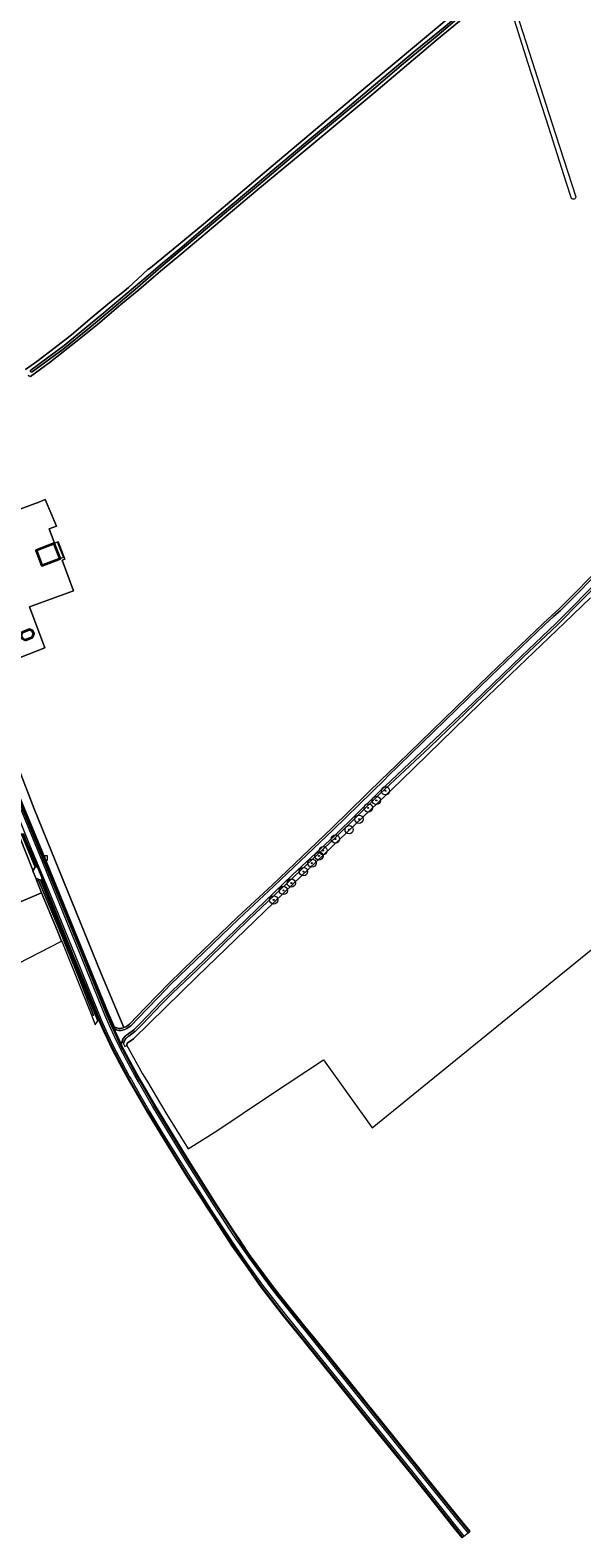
# Model space of a CAD drawing. Extents: x 199200 to 204075, y 460125 to 464703.
# Tile 131 of 174: x 203328 to 203595, y 461779 to 462509. Entities that reach past the tile are written whole.
import ezdxf
from ezdxf.enums import TextEntityAlignment as Align

# ---------------------------------------------------------------- set-up
doc = ezdxf.new("R2010")
doc.units = 0
doc.layers.get('0').update_dxf_attribs({"lineweight": 25})
for name, color, linetype, lineweight in [('B-WE-GR-BOOM-S', 90, 'Continuous', 25), ('B-WE-GR-BOUWLAND-GV', 80, 'Continuous', 13), ('B-WE-GR-GRAS-GV', 60, 'Continuous', 13), ('B-WE-OG-BEBOUWING-GV', 7, 'Continuous', 35), ('B-WE-OG-BEBOUWING_BASSIN-GV', 7, 'Continuous', 35), ('B-WE-OG-BEBOUWING_LUIFEL-GV', 7, 'Continuous', 18), ('B-WE-OG-TERREIN_ERF-GV', 7, 'Continuous', 18), ('B-WE-OG-WATER_GREPPEL-GV', 160, 'Continuous', 18), ('B-WE-OG-WATER_SLOOT-GV', 120, 'Continuous', 18), ('B-WE-OG-WEG-GV', 7, 'Continuous', 18), ('B-WE-RI-GWA_RIOOLPUT-S', 30, 'Continuous', 25), ('B-WE-VH-VERHARDING_ASFALT-GV', 252, 'Continuous', 18), ('B-WE-VH-VERHARDING_FUNDERING_ZAND-GV', 7, 'Continuous', 18), ('B-WE-VH-VERHARDING_GRASBETONSTEEN-GV', 70, 'Continuous', 18), ('B-WE-VH-VERHARDING_HALFVERHARDING_GRIND-GV', 252, 'Continuous', 18), ('B-WE-VW-MARKERING_PICTOGRAM-G', 7, 'Continuous', 18)]:
    doc.layers.add(name, color=color, linetype=linetype, lineweight=lineweight)
doc.styles.add('NLCS-ISO', font='NLCS-ISO.ttf')

# ---------------------------------------------------------------- blocks, each defined once
blk = doc.blocks.new('SRI-PUT_INSPECTIEPUT_RIOOLPUT-SO')
at = {"color": 0, "linetype": 'ByBlock', "lineweight": 18}
blk.add_lwpolyline([(-1.12, -1.12), (1.12, -1.12), (1.12, 1.12), (-1.12, 1.12)], close=True, dxfattribs=at)
at = {"color": 0, "linetype": 'ByBlock', "lineweight": 18, "style": 'NLCS-ISO'}
blk.add_text('r', height=1.5, dxfattribs=at).set_placement((0, 0.28), align=Align.MIDDLE_CENTER)
blk = doc.blocks.new('SGR-BOOM_01-SO')
at = {"linetype": 'ByBlock', "lineweight": 18}
h = blk.add_hatch(color=0, dxfattribs=at)
h.dxf.hatch_style = 1
edge = h.paths.add_edge_path()
edge.add_arc((0, 0), 0.25, 0, 360)
at = {"color": 0, "linetype": 'ByBlock', "lineweight": 18}
for radius in [2, 0.25]:
    blk.add_circle((0, 0), radius, dxfattribs=at)

msp = doc.modelspace()

# ---------------------------------------------------------------- linework, layer by layer
at = {"layer": 'B-WE-GR-BOUWLAND-GV', "flags": 128}
msp.add_lwpolyline([(203599.216, 462233.745), (203586.595, 462221.685), (203545.726, 462182.629), (203507.413, 462145.403), (203454.995, 462095.234), (203408.619, 462050.361), (203377.718, 462020.289), (203374.629, 462018.068), (203374.439, 462017.023), (203375.098, 462015.847), (203382.106, 462003.334), (203383.936, 462000.256), (203393.835, 461983.609), (203404.248, 461966.944), (203418.029, 461975.67), (203443.517, 461992.802), (203469.815, 462010.063), (203493.389, 461977.055), (203619.329, 462079.531)], dxfattribs=at)
at = {"layer": 'B-WE-GR-GRAS-GV', "flags": 128}
for points in [[(203552.708, 462527.379), (203524.891, 462504.224), (203494.178, 462478.315), (203462.154, 462451.629), (203437.951, 462431.583), (203401.146, 462400.624), (203390.846, 462392.011), (203387.39, 462389.082), (203380.209, 462382.997), (203371.633, 462375.879), (203360.328, 462366.19), (203350.638, 462358.414), (203337.549, 462348.097), (203327.752, 462340.959), (203326.62, 462341.431)], [(203325.399, 462344.358), (203330.846, 462348.282), (203339.725, 462355.005), (203347.622, 462361.193), (203357.694, 462369.688), (203366.27, 462376.807), (203373.248, 462382.394), (203375.273, 462384.195), (203384.71, 462392.78), (203385.929, 462393.656), (203411.652, 462414.885), (203445.413, 462443.383), (203486.364, 462477.939), (203530.443, 462514.666)], [(203587.389, 462435.144), (203578.945, 462461.614), (203569.009, 462492.594), (203561.319, 462516.641)], [(203563.084, 462517.65), (203569.368, 462498.141), (203580.415, 462463.927), (203591.994, 462427.982)], [(203589.98, 462427.231), (203587.389, 462435.144)], [(203321.372, 462276.225), (203331.881, 462280.214), (203334.906, 462281.375), (203340.345, 462268.6), (203336.802, 462267.259), (203339.419, 462260.348), (203341.173, 462261.012), (203344.388, 462252.521), (203343.086, 462252.028), (203348.677, 462237.263), (203327.296, 462229.536), (203334.689, 462209.643), (203321.902, 462204.583)], [(203373.082, 462025.653), (203373.084, 462025.654), (203373.992, 462026.11), (203374.877, 462026.658), (203375.681, 462027.263), (203383.4, 462035.281), (203389.247, 462041.325), (203395.099, 462047.374), (203395.121, 462047.396), (203407.024, 462058.955), (203407.029, 462058.96), (203428.032, 462079.09), (203428.042, 462079.1), (203444.975, 462094.88), (203473.727, 462122.237), (203498.721, 462146.61), (203500.249, 462148.096), (203550.158, 462196.595), (203550.165, 462196.602), (203576.23, 462221.397), (203576.237, 462221.403), (203580.594, 462225.471), (203580.614, 462225.49), (203583.943, 462228.429), (203589.822, 462234.293), (203611.518, 462256.357)], [(203605.915, 462243.829), (203583.094, 462220.699), (203583.071, 462220.676), (203566.401, 462204.918), (203543.121, 462182.409), (203543.117, 462182.405), (203521.244, 462161.557), (203521.238, 462161.552), (203497.094, 462138.891), (203475.801, 462117.901), (203475.79, 462117.89), (203475.782, 462117.882), (203455.495, 462098.922), (203433.228, 462077.631), (203408.34, 462053.47), (203408.334, 462053.465), (203396.826, 462042.476), (203391.42, 462037.237), (203381.848, 462027.124), (203381.826, 462027.101), (203378.511, 462023.815), (203378.394, 462023.716), (203375.354, 462021.509), (203375.318, 462021.483), (203375.312, 462021.48), (203374.904, 462021.214), (203374.555, 462020.94), (203374.233, 462020.637), (203373.939, 462020.305), (203373.676, 462019.949), (203373.446, 462019.571), (203373.252, 462019.174), (203373.094, 462018.764), (203372.991, 462018.389), (203372.915, 462017.998), (203372.887, 462017.749), (203373.567, 462016.535), (203374.439, 462017.023), (203374.629, 462018.068), (203377.718, 462020.289), (203408.619, 462050.361), (203454.995, 462095.234), (203507.413, 462145.403), (203545.726, 462182.629), (203586.595, 462221.685), (203599.216, 462233.745)], [(203305.131, 462194.542), (203329.611, 462131.693), (203361.944, 462052.204), (203373.082, 462025.653)]]:
    msp.add_lwpolyline(points, dxfattribs=at)
at = {"layer": 'B-WE-GR-GRAS-GV'}
msp.add_lwpolyline([(203591.994, 462427.982, -0.6796628), (203589.98, 462427.231)], format="xyb", dxfattribs=at)
at = {"layer": 'B-WE-GR-GRAS-GV', "flags": 128}
msp.add_lwpolyline([(203271.887, 462030.676), (203321.817, 462056.661), (203342.857, 462067.596), (203340.695, 462072.882), (203333.19, 462090.962), (203301.949, 462077.641), (203257.182, 462057.744)], close=True, dxfattribs=at)
at = {"layer": 'B-WE-OG-BEBOUWING-GV', "flags": 128}
msp.add_lwpolyline([(203339.297, 462260.133), (203330.48, 462256.709), (203333.281, 462249.497), (203342.098, 462252.921)], close=True, dxfattribs=at)
at = {"layer": 'B-WE-OG-BEBOUWING_BASSIN-GV', "flags": 128}
msp.add_lwpolyline([(203325.266, 462213.352), (203328.755, 462214.726), (203329.343, 462216.321), (203328.757, 462217.81), (203327.29, 462218.448), (203323.801, 462217.074), (203323.163, 462215.607), (203323.749, 462214.118)], close=True, dxfattribs=at)
at = {"layer": 'B-WE-OG-BEBOUWING_LUIFEL-GV', "flags": 128}
msp.add_lwpolyline([(203340.938, 462260.77), (203339.297, 462260.133), (203342.098, 462252.921), (203343.739, 462253.558)], close=True, dxfattribs=at)
at = {"layer": 'B-WE-OG-TERREIN_ERF-GV', "flags": 128}
msp.add_lwpolyline([(203321.902, 462204.583), (203334.689, 462209.643), (203327.296, 462229.536), (203348.677, 462237.263), (203343.086, 462252.028), (203344.388, 462252.521), (203341.173, 462261.012), (203339.419, 462260.348), (203336.802, 462267.259), (203340.345, 462268.6), (203334.906, 462281.375), (203331.881, 462280.214), (203321.372, 462276.225)], dxfattribs=at)
for points in [[(203330.48, 462256.709), (203339.297, 462260.133), (203342.098, 462252.921), (203333.281, 462249.497)], [(203328.755, 462214.726), (203325.266, 462213.352), (203323.749, 462214.118), (203323.163, 462215.607), (203323.801, 462217.074), (203327.29, 462218.448), (203328.757, 462217.81), (203329.343, 462216.321)], [(203319.639, 462124.107), (203242.616, 462084.504), (203257.182, 462057.744), (203301.949, 462077.641), (203333.19, 462090.962), (203330.793, 462096.736), (203330.319, 462097.979), (203328.924, 462101.635), (203328.835, 462101.867), (203322.41, 462118.177), (203321.803, 462119.434), (203320.14, 462122.877), (203319.999, 462123.168)]]:
    msp.add_lwpolyline(points, close=True, dxfattribs=at)
at = {"layer": 'B-WE-OG-WATER_GREPPEL-GV', "flags": 128}
msp.add_lwpolyline([(203343.237, 462066.667), (203350.597, 462048.671), (203357.45, 462031.33), (203358.38, 462031.698), (203351.525, 462049.044), (203341.62, 462073.263), (203331.717, 462097.119), (203330.793, 462096.736), (203333.19, 462090.962), (203340.695, 462072.882), (203342.857, 462067.596)], close=True, dxfattribs=at)
at = {"layer": 'B-WE-OG-WATER_SLOOT-GV', "flags": 128}
for points in [[(203327.936, 462344.155), (203344.058, 462356.066), (203362.386, 462371.048), (203383.807, 462389.152), (203390.736, 462395.09), (203400.165, 462402.88), (203412.633, 462413.548), (203432.467, 462430.223), (203450.075, 462445.033), (203461.261, 462454.37), (203478.123, 462468.353), (203494.009, 462481.814), (203514.245, 462498.773), (203528.752, 462510.603), (203545.194, 462524.629), (203562.62, 462539.348), (203580.044, 462553.944), (203593.042, 462564.877)], [(203593.917, 462563.964), (203579.822, 462552.112), (203559.653, 462535.443), (203543.752, 462522.06), (203524.854, 462506.055), (203508.491, 462492.571), (203494.104, 462480.303), (203478.322, 462467.321), (203460.413, 462452.347), (203438.186, 462433.751), (203422.736, 462420.732), (203403.378, 462404.474), (203391.064, 462394.063), (203379.558, 462384.179), (203366.19, 462372.82), (203356.384, 462364.564), (203343.552, 462354.304), (203328.547, 462343.266)], [(203328.547, 462343.266), (203343.552, 462354.304), (203356.384, 462364.564), (203366.19, 462372.82), (203379.558, 462384.179), (203391.064, 462394.063), (203403.378, 462404.474), (203422.736, 462420.732), (203438.186, 462433.751), (203460.413, 462452.347), (203478.322, 462467.321), (203494.104, 462480.303), (203508.491, 462492.571), (203524.854, 462506.055), (203543.752, 462522.06), (203559.653, 462535.443), (203579.822, 462552.112), (203593.917, 462563.964)], [(203593.042, 462564.877), (203580.044, 462553.944), (203562.62, 462539.348), (203545.194, 462524.629), (203528.752, 462510.603), (203514.245, 462498.773), (203494.009, 462481.814), (203478.123, 462468.353), (203461.261, 462454.37), (203450.075, 462445.033), (203432.467, 462430.223), (203412.633, 462413.548), (203400.165, 462402.88), (203390.736, 462395.09)], [(203326.62, 462341.431), (203327.752, 462340.959), (203337.549, 462348.097), (203350.638, 462358.414), (203360.328, 462366.19), (203371.633, 462375.879), (203380.209, 462382.997), (203387.39, 462389.082), (203390.846, 462392.011), (203401.146, 462400.624), (203437.951, 462431.583), (203462.154, 462451.629), (203494.178, 462478.315), (203524.891, 462504.224), (203552.708, 462527.379)], [(203530.443, 462514.666), (203486.364, 462477.939), (203445.413, 462443.383), (203411.652, 462414.885), (203385.929, 462393.656), (203384.71, 462392.78), (203375.273, 462384.195), (203373.248, 462382.394), (203366.27, 462376.807), (203357.694, 462369.688), (203347.622, 462361.193), (203339.725, 462355.005), (203330.846, 462348.282), (203325.399, 462344.358)], [(203390.736, 462395.09), (203383.807, 462389.152), (203362.386, 462371.048), (203344.058, 462356.066), (203327.936, 462344.155)]]:
    msp.add_lwpolyline(points, dxfattribs=at)
at = {"layer": 'B-WE-OG-WATER_SLOOT-GV'}
for points in [[(203328.547, 462343.266, -1.0457415), (203327.936, 462344.155)], [(203327.936, 462344.155, 1.0457415), (203328.547, 462343.266)]]:
    msp.add_lwpolyline(points, format="xyb", dxfattribs=at)
at = {"layer": 'B-WE-OG-WEG-GV', "flags": 128}
for points in [[(203611.518, 462256.357), (203589.822, 462234.293), (203583.943, 462228.429), (203580.614, 462225.49), (203580.594, 462225.471), (203576.237, 462221.403), (203576.23, 462221.397), (203550.165, 462196.602), (203550.158, 462196.595), (203500.249, 462148.096), (203498.721, 462146.61), (203473.727, 462122.237), (203444.975, 462094.88), (203428.042, 462079.1), (203428.032, 462079.09), (203407.029, 462058.96), (203407.024, 462058.955), (203395.121, 462047.396), (203395.099, 462047.374), (203389.247, 462041.325), (203383.4, 462035.281), (203375.681, 462027.263), (203374.877, 462026.658), (203373.992, 462026.11), (203373.084, 462025.654), (203373.082, 462025.653), (203372.634, 462025.502), (203372.15, 462025.385), (203371.656, 462025.313), (203371.158, 462025.286), (203370.659, 462025.304), (203370.164, 462025.366), (203369.677, 462025.474), (203369.202, 462025.624), (203368.702, 462025.835), (203368.538, 462025.888), (203368.4, 462025.908), (203368.993, 462024.642), (203369.418, 462024.507), (203369.993, 462024.38), (203370.578, 462024.306), (203371.167, 462024.285), (203371.755, 462024.317), (203372.339, 462024.402), (203372.912, 462024.54), (203373.47, 462024.729), (203374.481, 462025.236), (203375.442, 462025.832), (203376.346, 462026.512), (203384.12, 462034.587), (203389.966, 462040.63), (203395.818, 462046.679), (203407.721, 462058.238), (203428.724, 462078.368), (203445.661, 462094.152), (203474.421, 462121.517), (203499.419, 462145.894), (203500.946, 462147.379), (203550.855, 462195.878), (203576.919, 462220.672), (203581.276, 462224.74), (203584.628, 462227.699), (203590.532, 462233.588), (203612.231, 462255.656)], [(203605.213, 462244.541), (203582.382, 462221.401), (203565.71, 462205.641), (203542.426, 462183.128), (203520.554, 462162.281), (203496.401, 462139.612), (203475.099, 462118.613), (203454.808, 462099.649), (203432.534, 462078.351), (203407.643, 462054.188), (203396.133, 462043.197), (203390.709, 462037.94), (203381.122, 462027.811), (203377.807, 462024.525), (203374.767, 462022.318), (203374.321, 462022.028), (203373.902, 462021.699), (203373.514, 462021.334), (203373.161, 462020.935), (203372.845, 462020.507), (203372.568, 462020.052), (203372.334, 462019.574), (203372.143, 462019.077), (203372.887, 462017.749), (203372.915, 462017.998), (203372.991, 462018.389), (203373.094, 462018.764), (203373.252, 462019.174), (203373.446, 462019.571), (203373.676, 462019.949), (203373.939, 462020.305), (203374.233, 462020.637), (203374.555, 462020.94), (203374.904, 462021.214), (203375.312, 462021.48), (203375.318, 462021.483), (203375.354, 462021.509), (203378.394, 462023.716), (203378.511, 462023.815), (203381.826, 462027.101), (203381.848, 462027.124), (203391.42, 462037.237), (203396.826, 462042.476), (203408.334, 462053.465), (203408.34, 462053.47), (203433.228, 462077.631), (203455.495, 462098.922), (203475.782, 462117.882), (203475.79, 462117.89), (203475.801, 462117.901), (203497.094, 462138.891), (203521.238, 462161.552), (203521.244, 462161.557), (203543.117, 462182.405), (203543.121, 462182.409), (203566.401, 462204.918), (203583.071, 462220.676), (203583.094, 462220.699), (203605.915, 462243.829)], [(203321.545, 462139.801), (203335.385, 462106.335), (203353.994, 462060.828), (203365.362, 462032.873), (203368.086, 462026.579), (203368.4, 462025.908), (203368.538, 462025.888), (203368.702, 462025.835), (203369.202, 462025.624), (203369.677, 462025.474), (203370.164, 462025.366), (203370.659, 462025.304), (203371.158, 462025.286), (203371.656, 462025.313), (203372.15, 462025.385), (203372.634, 462025.502), (203373.082, 462025.653), (203361.944, 462052.204), (203329.611, 462131.693), (203305.131, 462194.542)]]:
    msp.add_lwpolyline(points, dxfattribs=at)
for points in [[(203368.4, 462025.908), (203368.086, 462026.579), (203365.362, 462032.873), (203353.994, 462060.828), (203335.385, 462106.335), (203321.545, 462139.801), (203306.232, 462177.768), (203292.587, 462212.12), (203292.189, 462213.114), (203292.187, 462213.12), (203291.724, 462212.931), (203292.123, 462211.935), (203305.768, 462177.582), (203321.081, 462139.612), (203334.922, 462106.147), (203353.533, 462060.635), (203364.899, 462032.683), (203367.63, 462026.373), (203368.313, 462024.914), (203368.856, 462024.685), (203368.993, 462024.642)], [(203323.448, 462119.385), (203321.803, 462119.434), (203322.41, 462118.177), (203328.835, 462101.867), (203328.924, 462101.635), (203330.037, 462103.379), (203326.104, 462112.804), (203326.1, 462112.815)], [(203323.448, 462119.385), (203326.1, 462112.815), (203326.104, 462112.804), (203330.037, 462103.379), (203330.492, 462103.588), (203330.365, 462103.892), (203326.564, 462112.999), (203324.335, 462118.522), (203323.993, 462119.369)], [(203360.381, 462029.004), (203353.939, 462044.721), (203347.764, 462059.962), (203334.64, 462092.349), (203332.645, 462097.131), (203330.319, 462097.979), (203330.793, 462096.736), (203331.717, 462097.119), (203341.62, 462073.263), (203351.525, 462049.044), (203358.38, 462031.698), (203357.45, 462031.33), (203359.172, 462027.062)], [(203332.645, 462097.131), (203334.64, 462092.349), (203347.764, 462059.962), (203353.939, 462044.721), (203360.381, 462029.004), (203360.707, 462029.527), (203354.402, 462044.909), (203348.228, 462060.15), (203335.103, 462092.539), (203333.283, 462096.898), (203333.106, 462097.323)]]:
    msp.add_lwpolyline(points, close=True, dxfattribs=at)
at = {"layer": 'B-WE-VH-VERHARDING_ASFALT-GV', "flags": 128}
msp.add_lwpolyline([(203327.027, 462113.189), (203330.946, 462103.797), (203333.567, 462097.516), (203335.565, 462092.729), (203348.691, 462060.338), (203354.865, 462045.098), (203361.534, 462028.828), (203364.327, 462022.724), (203367.389, 462016.17), (203371.346, 462008.591), (203375.187, 462001.489), (203380.009, 461993.1), (203384.862, 461984.707), (203391.177, 461974.237), (203403.6, 461954.139), (203416.028, 461935.091), (203425.833, 461920.105), (203432.363, 461910.805), (203439.578, 461900.391), (203450.558, 461886.27), (203459.898, 461874.707), (203493.649, 461832.941), (203512.27, 461810.025), (203534.172, 461782.564), (203537.147, 461778.831), (203537.714, 461779.266), (203537.763, 461779.304), (203539.914, 461780.954), (203540.469, 461781.38), (203534.511, 461788.731), (203518.503, 461808.617), (203492.022, 461841.511), (203447.847, 461896.32), (203444.612, 461900.456), (203433.956, 461914.827), (203426.767, 461925.729), (203417.378, 461939.965), (203403.369, 461962.086), (203387.578, 461988.086), (203380.794, 461999.825), (203379.057, 462002.833), (203374.978, 462010.358), (203371.371, 462017.046), (203369.287, 462021.655), (203367.174, 462026.168), (203364.44, 462032.486), (203353.068, 462060.45), (203334.46, 462105.955), (203320.619, 462139.423)], dxfattribs=at)
at = {"layer": 'B-WE-VH-VERHARDING_FUNDERING_ZAND-GV', "flags": 128}
msp.add_lwpolyline([(203612.231, 462255.656), (203590.532, 462233.588), (203584.628, 462227.699), (203581.276, 462224.74), (203576.919, 462220.672), (203550.855, 462195.878), (203500.946, 462147.379), (203499.419, 462145.894), (203474.421, 462121.517), (203445.661, 462094.152), (203428.724, 462078.368), (203407.721, 462058.238), (203395.818, 462046.679), (203389.966, 462040.63), (203384.12, 462034.587), (203376.346, 462026.512), (203375.442, 462025.832), (203374.481, 462025.236), (203373.47, 462024.729), (203372.912, 462024.54), (203372.339, 462024.402), (203371.755, 462024.317), (203371.167, 462024.285), (203370.578, 462024.306), (203369.993, 462024.38), (203369.418, 462024.507), (203368.993, 462024.642), (203368.856, 462024.685), (203368.313, 462024.914), (203369.741, 462021.864), (203371.819, 462017.268), (203371.856, 462017.199), (203371.872, 462017.675), (203371.924, 462018.128), (203371.926, 462018.149), (203372.016, 462018.617), (203372.143, 462019.077), (203372.334, 462019.574), (203372.568, 462020.052), (203372.845, 462020.507), (203373.161, 462020.935), (203373.514, 462021.334), (203373.902, 462021.699), (203374.321, 462022.028), (203374.767, 462022.318), (203377.807, 462024.525), (203381.122, 462027.811), (203390.709, 462037.94), (203396.133, 462043.197), (203407.643, 462054.188), (203432.534, 462078.351), (203454.808, 462099.649), (203475.099, 462118.613), (203496.401, 462139.612), (203520.554, 462162.281), (203542.426, 462183.128), (203565.71, 462205.641), (203582.382, 462221.401), (203605.213, 462244.541)], dxfattribs=at)
at = {"layer": 'B-WE-VH-VERHARDING_GRASBETONSTEEN-GV', "flags": 128}
msp.add_lwpolyline([(203320.619, 462139.423), (203334.46, 462105.955), (203353.068, 462060.45), (203364.44, 462032.486), (203367.174, 462026.168), (203369.287, 462021.655), (203371.371, 462017.046), (203374.978, 462010.358), (203379.057, 462002.833), (203380.794, 461999.825), (203387.578, 461988.086), (203403.369, 461962.086), (203417.378, 461939.965), (203426.767, 461925.729), (203433.956, 461914.827), (203444.612, 461900.456), (203447.847, 461896.32), (203492.022, 461841.511), (203518.503, 461808.617), (203534.511, 461788.731), (203540.469, 461781.38), (203540.866, 461781.685), (203534.901, 461789.044), (203518.895, 461808.933), (203516.563, 461811.83), (203493.273, 461840.769), (203492.814, 461841.331), (203492.41, 461841.826), (203489.893, 461844.949), (203489.422, 461845.533), (203466.135, 461874.426), (203460.796, 461881.05), (203448.239, 461896.631), (203445.01, 461900.759), (203434.365, 461915.113), (203433.325, 461916.691), (203428.742, 461923.641), (203427.185, 461926.004), (203417.797, 461940.237), (203403.794, 461962.349), (203388.009, 461988.341), (203381.227, 462000.075), (203379.493, 462003.078), (203375.417, 462010.596), (203371.856, 462017.199), (203371.819, 462017.268), (203369.741, 462021.864), (203368.313, 462024.914), (203367.63, 462026.373), (203364.899, 462032.683), (203353.533, 462060.635), (203334.922, 462106.147), (203321.081, 462139.612)], dxfattribs=at)
for points in [[(203330.492, 462103.588), (203330.946, 462103.797), (203327.027, 462113.189), (203324.539, 462119.352), (203324.539, 462119.353), (203323.993, 462119.369), (203324.335, 462118.522), (203326.564, 462112.999), (203330.365, 462103.892)], [(203360.707, 462029.527), (203361.075, 462028.629), (203363.873, 462022.514), (203364.947, 462020.215), (203366.941, 462015.948), (203370.905, 462008.356), (203374.748, 462001.25), (203375.61, 461999.751), (203379.576, 461992.85), (203384.432, 461984.453), (203390.75, 461973.976), (203403.178, 461953.871), (203410.278, 461942.988), (203413.052, 461938.737), (203415.609, 461934.818), (203425.419, 461919.824), (203431.953, 461910.519), (203439.175, 461900.095), (203450.166, 461885.959), (203459.509, 461874.393), (203493.261, 461832.626), (203511.881, 461809.712), (203524.508, 461793.879), (203528.781, 461788.521), (203533.781, 461782.252), (203536.75, 461778.526), (203537.147, 461778.831), (203534.172, 461782.564), (203512.27, 461810.025), (203493.649, 461832.941), (203459.898, 461874.707), (203450.558, 461886.27), (203439.578, 461900.391), (203432.363, 461910.805), (203425.833, 461920.105), (203416.028, 461935.091), (203403.6, 461954.139), (203391.177, 461974.237), (203384.862, 461984.707), (203380.009, 461993.1), (203375.187, 462001.489), (203371.346, 462008.591), (203367.389, 462016.17), (203364.327, 462022.724), (203361.534, 462028.828), (203354.865, 462045.098), (203348.691, 462060.338), (203335.565, 462092.729), (203333.567, 462097.516), (203333.106, 462097.323), (203333.283, 462096.898), (203335.103, 462092.539), (203348.228, 462060.15), (203354.402, 462044.909)]]:
    msp.add_lwpolyline(points, close=True, dxfattribs=at)
at = {"layer": 'B-WE-VH-VERHARDING_HALFVERHARDING_GRIND-GV', "flags": 128}
msp.add_lwpolyline([(203330.492, 462103.588), (203330.037, 462103.379), (203328.924, 462101.635), (203330.319, 462097.979), (203332.645, 462097.131), (203333.106, 462097.323), (203333.567, 462097.516), (203330.946, 462103.797)], close=True, dxfattribs=at)
at = {"layer": 'B-WE-VW-MARKERING_PICTOGRAM-G', "flags": 128}
for points in [[(203318.57, 462136.049), (203327.688, 462113.46), (203336.226, 462093.001), (203349.353, 462060.606), (203355.527, 462045.368), (203362.19, 462029.112), (203364.976, 462023.024), (203368.03, 462016.487), (203371.977, 462008.926), (203375.809, 462001.841), (203376.663, 462000.356), (203380.628, 461993.457), (203385.477, 461985.071), (203391.787, 461974.609), (203404.28, 461954.589), (203416.47, 461935.482), (203426.425, 461920.506), (203432.778, 461911.214), (203440.278, 461900.893), (203451.203, 461886.827), (203460.517, 461875.207), (203494.267, 461833.442), (203512.827, 461810.473), (203537.763, 461779.304)], [(203539.914, 461780.954), (203533.965, 461788.293), (203491.377, 461840.989), (203447.296, 461895.875), (203444.026, 461900.092), (203433.509, 461914.495), (203426.068, 461925.268), (203416.832, 461939.511), (203402.657, 461961.644), (203386.858, 461987.659), (203380.069, 461999.406), (203378.326, 462002.424), (203374.241, 462009.959), (203370.773, 462016.674), (203368.526, 462021.305), (203366.411, 462025.824), (203363.67, 462032.156), (203352.29, 462060.141), (203345.883, 462075.823), (203333.687, 462105.634), (203320.018, 462139.106)]]:
    msp.add_lwpolyline(points, dxfattribs=at)

# ---------------------------------------------------------------- block references
at = {"layer": 'B-WE-GR-BOOM-S'}
for p in [(203499.814, 462140.359), (203491.445, 462132.075), (203495.354, 462135.686), (203486.985, 462126.595), (203475.557, 462116.994), (203482.184, 462121.54), (203469.61, 462111.387), (203464.172, 462105.312), (203467.57, 462108.795), (203454.189, 462095.668), (203460.051, 462101.233), (203445.607, 462087.512), (203450.323, 462092.1)]:
    msp.add_blockref('SGR-BOOM_01-SO', p, dxfattribs=at)
at = {"layer": 'B-WE-RI-GWA_RIOOLPUT-S'}
msp.add_blockref('SRI-PUT_INSPECTIEPUT_RIOOLPUT-SO', (203334.93, 462107.81), dxfattribs=at)

doc.saveas('drawing.dxf')
